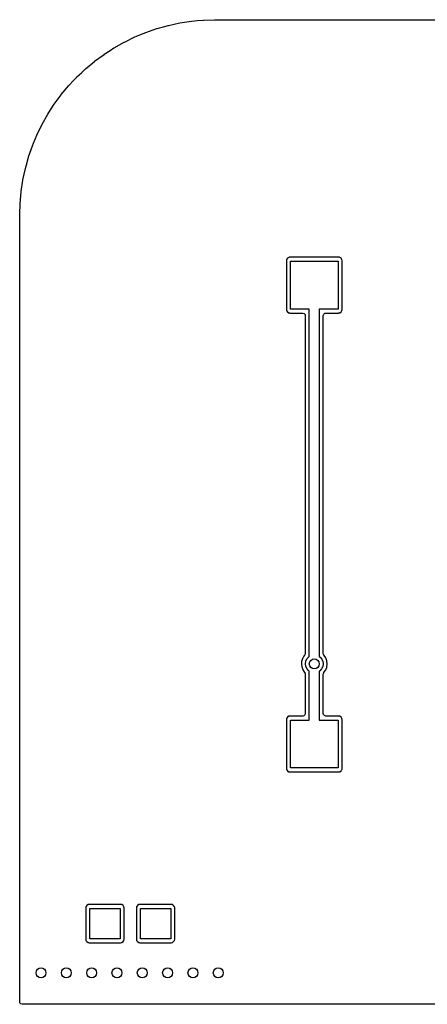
# Model space of a CAD drawing. Extents: x 0.02 to 2.38, y 0.02 to 1.96.
# Tile 1 of 3: x 0.02 to 0.82, y 0.02 to 1.96. Entities that reach past the tile are written whole.
import ezdxf

# ---------------------------------------------------------------- set-up
doc = ezdxf.new("R2010")
doc.units = 0
doc.header["$MEASUREMENT"] = 0
doc.layers.add('BLACK', color=7, linetype='CONTINUOUS')

msp = doc.modelspace()

# ---------------------------------------------------------------- linework, layer by layer
at = {"layer": 'BLACK', "linetype": 'CONTINUOUS'}
for p, q in [((0.267026, 1.93561), (0.288775, 1.94311)), ((0.288775, 1.94311), (0.28906, 1.9432)), ((0.28906, 1.9432), (0.304218, 1.94743)), ((0.304218, 1.94743), (0.311222, 1.94938)), ((0.311222, 1.94938), (0.311513, 1.94945)), ((0.311513, 1.94945), (0.334007, 1.95428)), ((0.334007, 1.95428), (0.334302, 1.95433)), ((0.334302, 1.95433), (0.357047, 1.95779)), ((0.357047, 1.95779), (0.357344, 1.95783)), ((0.357344, 1.95783), (0.3688, 1.95887)), ((0.3688, 1.95887), (0.380256, 1.95991)), ((0.380256, 1.95991), (0.380554, 1.95993)), ((0.380554, 1.95993), (0.402271, 1.96059)), ((0.402271, 1.96059), (0.402609, 1.96055)), ((0.402609, 1.96055), (0.403142, 1.96055)), ((0.403142, 1.96055), (0.403687, 1.96043)), ((0.403687, 1.96043), (0.404232, 1.96055)), ((0.404232, 1.96055), (0.404424, 1.96055)), ((0.404424, 1.96055), (0.405136, 1.96063)), ((0.405136, 1.96063), (1.99484, 1.96063)), ((0.224533, 1.9165), (0.245218, 1.92657)), ((0.245218, 1.92657), (0.245491, 1.9267)), ((0.245491, 1.9267), (0.255186, 1.93071)), ((0.255186, 1.93071), (0.266747, 1.9355)), ((0.266747, 1.9355), (0.267026, 1.93561)), ((0.19636, 1.89998), (0.203972, 1.90491)), ((0.203972, 1.90491), (0.204229, 1.90506)), ((0.204229, 1.90506), (0.224268, 1.91636)), ((0.224268, 1.91636), (0.224533, 1.9165)), ((0.165875, 1.87861), (0.184406, 1.89224)), ((0.184406, 1.89224), (0.184652, 1.89241)), ((0.184652, 1.89241), (0.19636, 1.89998)), ((0.147966, 1.86369), (0.165639, 1.87842)), ((0.165639, 1.87842), (0.165875, 1.87861)), ((0.12485, 1.84122), (0.130778, 1.84752)), ((0.130778, 1.84752), (0.130989, 1.84773)), ((0.130989, 1.84773), (0.139787, 1.85601)), ((0.139787, 1.85601), (0.147741, 1.8635)), ((0.147741, 1.8635), (0.147966, 1.86369)), ((0.10008, 1.81287), (0.114809, 1.83054)), ((0.114809, 1.83054), (0.115008, 1.83076)), ((0.115008, 1.83076), (0.12485, 1.84122)), ((0.08626, 1.7941), (0.099896, 1.81263)), ((0.099896, 1.81263), (0.10008, 1.81287)), ((0.078846, 1.78265), (0.08609, 1.79385)), ((0.08609, 1.79385), (0.08626, 1.7941)), ((0.062142, 1.75424), (0.073444, 1.77428)), ((0.073444, 1.77428), (0.073599, 1.77453)), ((0.073599, 1.77453), (0.078846, 1.78265)), ((0.051931, 1.73329), (0.062003, 1.75397)), ((0.062003, 1.75397), (0.062142, 1.75424)), ((0.045287, 1.71727), (0.051808, 1.73301)), ((0.051808, 1.73301), (0.051931, 1.73329)), ((0.035393, 1.68973), (0.042898, 1.71148)), ((0.042898, 1.71148), (0.043004, 1.71176)), ((0.043004, 1.71176), (0.045287, 1.71727)), ((0.029126, 1.66728), (0.031078, 1.67429)), ((0.031078, 1.67429), (0.035304, 1.68944)), ((0.035304, 1.68944), (0.035393, 1.68973)), ((0.024225, 1.6445), (0.029054, 1.66699)), ((0.029054, 1.66699), (0.029126, 1.66728)), ((0.02071, 1.62146), (0.024171, 1.6442)), ((0.024171, 1.6442), (0.024225, 1.6445)), ((0.018592, 1.59825), (0.020674, 1.62116)), ((0.020674, 1.62116), (0.02071, 1.62146)), ((0.017916, 1.57621), (0.018573, 1.59795)), ((0.018573, 1.59795), (0.018592, 1.59825)), ((0.017874, 1.57335), (0.017951, 1.57402)), ((0.017954, 1.57582), (0.017916, 1.57621)), ((0.017951, 1.57424), (0.018076, 1.57479)), ((0.017951, 1.57402), (0.017951, 1.57424)), ((0.017953, 1.57533), (0.017954, 1.57582)), ((0.018076, 1.57479), (0.017953, 1.57533)), ((0.017874, 0.022835), (0.017874, 1.57335)), ((0.544926, 1.48733), (0.544469, 1.48503)), ((0.544469, 1.48503), (0.544469, 1.38899)), ((0.546671, 1.48994), (0.544926, 1.48733)), ((0.549282, 1.49169), (0.546671, 1.48994)), ((0.549761, 1.49178), (0.549282, 1.49169)), ((0.551346, 1.4921), (0.549761, 1.49178)), ((0.549761, 1.49178), (0.549761, 1.49178)), ((0.551585, 1.49215), (0.551346, 1.4921)), ((0.647628, 1.49215), (0.551585, 1.49215)), ((0.552362, 1.38976), (0.552362, 1.48425)), ((0.552362, 1.48425), (0.64685, 1.48425)), ((0.64685, 1.48425), (0.64685, 1.38976)), ((0.647867, 1.4921), (0.647628, 1.49215)), ((0.649451, 1.49178), (0.647867, 1.4921)), ((0.64993, 1.49169), (0.649451, 1.49178)), ((0.649451, 1.49178), (0.649451, 1.49178)), ((0.652541, 1.48994), (0.64993, 1.49169)), ((0.654286, 1.48733), (0.652541, 1.48994)), ((0.654744, 1.48503), (0.654286, 1.48733)), ((0.654744, 1.38899), (0.654744, 1.48503)), ((0.544469, 1.38899), (0.544926, 1.38668)), ((0.544926, 1.38668), (0.546671, 1.38407)), ((0.546671, 1.38407), (0.549282, 1.38233)), ((0.549282, 1.38233), (0.549761, 1.38223)), ((0.549761, 1.38223), (0.549761, 1.38223)), ((0.549761, 1.38223), (0.551346, 1.38192)), ((0.551346, 1.38192), (0.551585, 1.38187)), ((0.551585, 1.38187), (0.576909, 1.38187)), ((0.589764, 1.38976), (0.552362, 1.38976)), ((0.576909, 1.38187), (0.579591, 1.38108)), ((0.579591, 1.38108), (0.581422, 1.37897)), ((0.589764, 0.703902), (0.589764, 1.38976)), ((0.64685, 1.38976), (0.609449, 1.38976)), ((0.609449, 1.38976), (0.609449, 0.703894)), ((0.617343, 1.37691), (0.61813, 1.37959)), ((0.61813, 1.37959), (0.620242, 1.38142)), ((0.620242, 1.38142), (0.622303, 1.38187)), ((0.622303, 1.38187), (0.647628, 1.38187)), ((0.647628, 1.38187), (0.647867, 1.38192)), ((0.647867, 1.38192), (0.649451, 1.38223)), ((0.649451, 1.38223), (0.64993, 1.38233)), ((0.649451, 1.38223), (0.649451, 1.38223)), ((0.64993, 1.38233), (0.652541, 1.38407)), ((0.652541, 1.38407), (0.654286, 1.38668)), ((0.654286, 1.38668), (0.654744, 1.38899)), ((0.581422, 1.37897), (0.58187, 1.37691)), ((0.58187, 1.37691), (0.58187, 0.710017)), ((0.617343, 0.71002), (0.617343, 1.37691)), ((0.577045, 0.701704), (0.574811, 0.695973)), ((0.577328, 0.702107), (0.577045, 0.701704)), ((0.58041, 0.706491), (0.577328, 0.702107)), ((0.580582, 0.706736), (0.58041, 0.706491)), ((0.580711, 0.706849), (0.580582, 0.706736)), ((0.581083, 0.707335), (0.580711, 0.706849)), ((0.58187, 0.710017), (0.581083, 0.707335)), ((0.584963, 0.699225), (0.588251, 0.702948)), ((0.588251, 0.702948), (0.589764, 0.703902)), ((0.609449, 0.703894), (0.611123, 0.702809)), ((0.611123, 0.702809), (0.614366, 0.699045)), ((0.617399, 0.709272), (0.617343, 0.71002)), ((0.618582, 0.706739), (0.617399, 0.709272)), ((0.618586, 0.706735), (0.618582, 0.706739)), ((0.618809, 0.706536), (0.618586, 0.706735)), ((0.618979, 0.70629), (0.618809, 0.706536)), ((0.618979, 0.706289), (0.618979, 0.70629)), ((0.622124, 0.701713), (0.618979, 0.706289)), ((0.622293, 0.701467), (0.622124, 0.701713)), ((0.622124, 0.701713), (0.622124, 0.701713)), ((0.624467, 0.695713), (0.622293, 0.701467)), ((0.57406, 0.690268), (0.574008, 0.689874)), ((0.574008, 0.689874), (0.574683, 0.683761)), ((0.574545, 0.693956), (0.57406, 0.690268)), ((0.574811, 0.695973), (0.574545, 0.693956)), ((0.574683, 0.683761), (0.574785, 0.68348)), ((0.574785, 0.68348), (0.576652, 0.678378)), ((0.582088, 0.68982), (0.582852, 0.694729)), ((0.582732, 0.684895), (0.582088, 0.68982)), ((0.584733, 0.680348), (0.582732, 0.684895)), ((0.582852, 0.694729), (0.584963, 0.699225)), ((0.587929, 0.676546), (0.584733, 0.680348)), ((0.616297, 0.68428), (0.614131, 0.679809)), ((0.614366, 0.699045), (0.616422, 0.694524)), ((0.617121, 0.689178), (0.616297, 0.68428)), ((0.616422, 0.694524), (0.617126, 0.689606)), ((0.617126, 0.689606), (0.617121, 0.689178)), ((0.622326, 0.677984), (0.624222, 0.682703)), ((0.624222, 0.682703), (0.624334, 0.682981)), ((0.624222, 0.682703), (0.624222, 0.682703)), ((0.624334, 0.682981), (0.625201, 0.68907)), ((0.625206, 0.689606), (0.624467, 0.695713)), ((0.625201, 0.68907), (0.625206, 0.689606)), ((0.576652, 0.678378), (0.576796, 0.677984)), ((0.576796, 0.677984), (0.580227, 0.672879)), ((0.580227, 0.672879), (0.580448, 0.672677)), ((0.580448, 0.672677), (0.580644, 0.672451)), ((0.580644, 0.672451), (0.580547, 0.672368)), ((0.580547, 0.672368), (0.581701, 0.670474)), ((0.581701, 0.670474), (0.58187, 0.669191)), ((0.58187, 0.669191), (0.58187, 0.591594)), ((0.589764, 0.675324), (0.587929, 0.676546)), ((0.589764, 0.57874), (0.589764, 0.675324)), ((0.610797, 0.676127), (0.609449, 0.675299)), ((0.609449, 0.675299), (0.609449, 0.57874)), ((0.614131, 0.679809), (0.610797, 0.676127)), ((0.617343, 0.669192), (0.61813, 0.671874)), ((0.617343, 0.591594), (0.617343, 0.669192)), ((0.61813, 0.671874), (0.618425, 0.672257)), ((0.618425, 0.672257), (0.61845, 0.672278)), ((0.61845, 0.672278), (0.62204, 0.677273)), ((0.62204, 0.677273), (0.622326, 0.677984)), ((0.546671, 0.584431), (0.544926, 0.58182)), ((0.549282, 0.586176), (0.546671, 0.584431)), ((0.549761, 0.586271), (0.549282, 0.586176)), ((0.551346, 0.586586), (0.549761, 0.586271)), ((0.549761, 0.586271), (0.549761, 0.586271)), ((0.551585, 0.586634), (0.551346, 0.586586)), ((0.576909, 0.586634), (0.551585, 0.586634)), ((0.57897, 0.587082), (0.576909, 0.586634)), ((0.581083, 0.588913), (0.57897, 0.587082)), ((0.58187, 0.591594), (0.581083, 0.588913)), ((0.617791, 0.589534), (0.617343, 0.591594)), ((0.619621, 0.587421), (0.617791, 0.589534)), ((0.622303, 0.586634), (0.619621, 0.587421)), ((0.647628, 0.586634), (0.622303, 0.586634)), ((0.647867, 0.586586), (0.647628, 0.586634)), ((0.649451, 0.586271), (0.647867, 0.586586)), ((0.64993, 0.586176), (0.649451, 0.586271)), ((0.649451, 0.586271), (0.649451, 0.586271)), ((0.652541, 0.584431), (0.64993, 0.586176)), ((0.654286, 0.58182), (0.652541, 0.584431)), ((0.544926, 0.58182), (0.544469, 0.579518)), ((0.544469, 0.579518), (0.544469, 0.483474)), ((0.552362, 0.484252), (0.552362, 0.57874)), ((0.552362, 0.57874), (0.589764, 0.57874)), ((0.609449, 0.57874), (0.64685, 0.57874)), ((0.64685, 0.57874), (0.64685, 0.484252)), ((0.654744, 0.579518), (0.654286, 0.58182)), ((0.654744, 0.483474), (0.654744, 0.579518)), ((0.544469, 0.483474), (0.544516, 0.483236)), ((0.544516, 0.483236), (0.544755, 0.482036)), ((0.544755, 0.482036), (0.544926, 0.481172)), ((0.544926, 0.481172), (0.546671, 0.478561)), ((0.546671, 0.478561), (0.549282, 0.476816)), ((0.549282, 0.476816), (0.549761, 0.476721)), ((0.549761, 0.476721), (0.549761, 0.476721)), ((0.549761, 0.476721), (0.550615, 0.476551)), ((0.550615, 0.476551), (0.551585, 0.476358)), ((0.551585, 0.476358), (0.647628, 0.476358)), ((0.64685, 0.484252), (0.552362, 0.484252)), ((0.647628, 0.476358), (0.648597, 0.476551)), ((0.648597, 0.476551), (0.649451, 0.476721)), ((0.649451, 0.476721), (0.64993, 0.476816)), ((0.649451, 0.476721), (0.649451, 0.476721)), ((0.64993, 0.476816), (0.652541, 0.478561)), ((0.652541, 0.478561), (0.654286, 0.481172)), ((0.654286, 0.481172), (0.654458, 0.482036)), ((0.654458, 0.482036), (0.654697, 0.483236)), ((0.654697, 0.483236), (0.654744, 0.483474)), ((0.153141, 0.214601), (0.150529, 0.212856)), ((0.15362, 0.214696), (0.153141, 0.214601)), ((0.155204, 0.215012), (0.15362, 0.214696)), ((0.15362, 0.214696), (0.15362, 0.214696)), ((0.155443, 0.215059), (0.155204, 0.215012)), ((0.216998, 0.215059), (0.155443, 0.215059)), ((0.217237, 0.215012), (0.216998, 0.215059)), ((0.218821, 0.214696), (0.217237, 0.215012)), ((0.2193, 0.214601), (0.218821, 0.214696)), ((0.218821, 0.214696), (0.218821, 0.214696)), ((0.221911, 0.212856), (0.2193, 0.214601)), ((0.253141, 0.214601), (0.250529, 0.212856)), ((0.25362, 0.214696), (0.253141, 0.214601)), ((0.255204, 0.215012), (0.25362, 0.214696)), ((0.25362, 0.214696), (0.25362, 0.214696)), ((0.255443, 0.215059), (0.255204, 0.215012)), ((0.316998, 0.215059), (0.255443, 0.215059)), ((0.317237, 0.215012), (0.316998, 0.215059)), ((0.318821, 0.214696), (0.317237, 0.215012)), ((0.3193, 0.214601), (0.318821, 0.214696)), ((0.318821, 0.214696), (0.318821, 0.214696)), ((0.321911, 0.212856), (0.3193, 0.214601)), ((0.148785, 0.210245), (0.148327, 0.207943)), ((0.148327, 0.207943), (0.148327, 0.146388)), ((0.150529, 0.212856), (0.148785, 0.210245)), ((0.15622, 0.147165), (0.15622, 0.207165)), ((0.15622, 0.207165), (0.21622, 0.207165)), ((0.21622, 0.207165), (0.21622, 0.147165)), ((0.223656, 0.210245), (0.221911, 0.212856)), ((0.224114, 0.207943), (0.223656, 0.210245)), ((0.224114, 0.146388), (0.224114, 0.207943)), ((0.248785, 0.210245), (0.248327, 0.207943)), ((0.248327, 0.207943), (0.248327, 0.146388)), ((0.250529, 0.212856), (0.248785, 0.210245)), ((0.25622, 0.147165), (0.25622, 0.207165)), ((0.25622, 0.207165), (0.31622, 0.207165)), ((0.31622, 0.207165), (0.31622, 0.147165)), ((0.323656, 0.210245), (0.321911, 0.212856)), ((0.324114, 0.207943), (0.323656, 0.210245)), ((0.324114, 0.146388), (0.324114, 0.207943)), ((0.148327, 0.146388), (0.148785, 0.144085)), ((0.148785, 0.144085), (0.150529, 0.141474)), ((0.150529, 0.141474), (0.153141, 0.13973)), ((0.153141, 0.13973), (0.15362, 0.139634)), ((0.15362, 0.139634), (0.15362, 0.139634)), ((0.15362, 0.139634), (0.155204, 0.139319)), ((0.155204, 0.139319), (0.155443, 0.139272)), ((0.155443, 0.139272), (0.216998, 0.139272)), ((0.21622, 0.147165), (0.15622, 0.147165)), ((0.216998, 0.139272), (0.217237, 0.139319)), ((0.217237, 0.139319), (0.218821, 0.139634)), ((0.218821, 0.139634), (0.2193, 0.13973)), ((0.218821, 0.139634), (0.218821, 0.139634)), ((0.2193, 0.13973), (0.221911, 0.141474)), ((0.221911, 0.141474), (0.223656, 0.144085)), ((0.223656, 0.144085), (0.224114, 0.146388)), ((0.248327, 0.146388), (0.248785, 0.144085)), ((0.248785, 0.144085), (0.250529, 0.141474)), ((0.250529, 0.141474), (0.253141, 0.13973)), ((0.253141, 0.13973), (0.25362, 0.139634)), ((0.25362, 0.139634), (0.25362, 0.139634)), ((0.25362, 0.139634), (0.255204, 0.139319)), ((0.255204, 0.139319), (0.255443, 0.139272)), ((0.255443, 0.139272), (0.316998, 0.139272)), ((0.31622, 0.147165), (0.25622, 0.147165)), ((0.316998, 0.139272), (0.317237, 0.139319)), ((0.317237, 0.139319), (0.318821, 0.139634)), ((0.318821, 0.139634), (0.3193, 0.13973)), ((0.318821, 0.139634), (0.318821, 0.139634)), ((0.3193, 0.13973), (0.321911, 0.141474)), ((0.321911, 0.141474), (0.323656, 0.144085)), ((0.323656, 0.144085), (0.324114, 0.146388)), ((0.018322, 0.020774), (0.017874, 0.022835)), ((0.020153, 0.018662), (0.018322, 0.020774)), ((0.022835, 0.017874), (0.020153, 0.018662)), ((2.37717, 0.017874), (0.022835, 0.017874))]:
    msp.add_line(p, q, dxfattribs=at)
at = {"layer": 'BLACK'}
for centre in [(0.599606, 0.689606), (0.06, 0.08), (0.11, 0.08), (0.16, 0.08), (0.21, 0.08), (0.26, 0.08), (0.31, 0.08), (0.36, 0.08), (0.41, 0.08)]:
    msp.add_circle(centre, 0.009843, dxfattribs=at)

doc.saveas('drawing.dxf')
